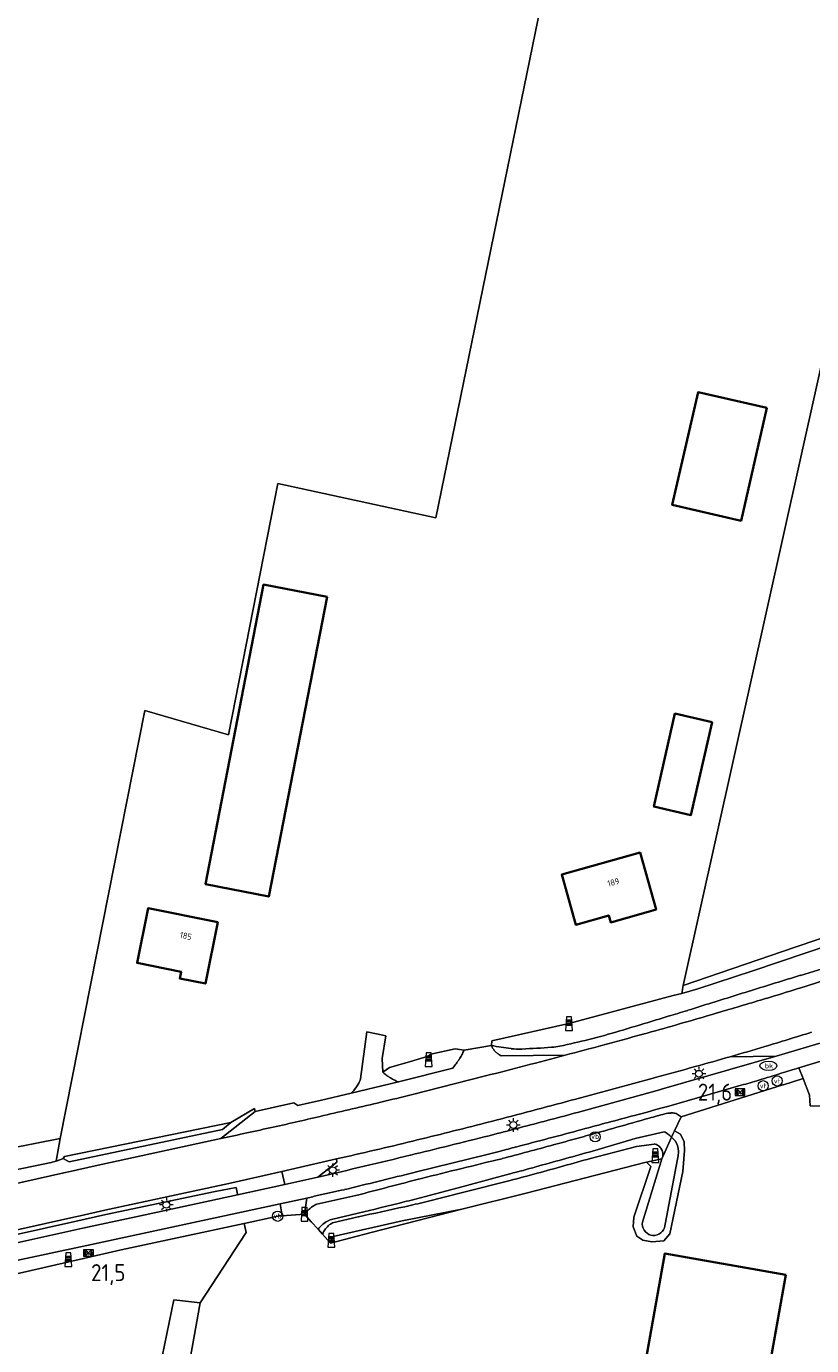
# Model space of a CAD drawing. Header units: metres. Extents: x 125158 to 132124, y 450612 to 454469.
# Tile 67 of 173: x 127236 to 127351, y 451629 to 451823. Entities that reach past the tile are written whole.
import ezdxf
from ezdxf.enums import TextEntityAlignment as Align

# ---------------------------------------------------------------- set-up
doc = ezdxf.new("R2010")
doc.units = ezdxf.units.M
doc.layers.get('0').update_dxf_attribs({"color": 8})
for name, color, linetype, lineweight in [('B-XX-IE-MEUBILAIR_WEGMEUBILAIR-S', 8, 'Continuous', 25), ('B-XX-KL-BRANDSTOF_LOCATIEPAAL-S', 8, 'Continuous', 25), ('B-XX-KL-ET_LS_OV_LICHTMAST-S', 8, 'Continuous', 25), ('B-XX-KL-WATER_BRANDLEIDING_PUT-S', 8, 'Continuous', 25), ('B-XX-OG-BEBOUWING-GV', 8, 'Continuous', 35), ('B-XX-OG-BEBOUWING-T18', 8, 'Continuous', 18), ('B-XX-OG-TERREIN_CULTUURSCHEIDING-GV', 8, 'Continuous', 18), ('B-XX-OG-WATER-GV', 8, 'Continuous', 18), ('B-XX-OG-WATER_SLOOT-GV', 8, 'Continuous', 18), ('B-XX-OG-WEG-GV', 8, 'Continuous', 18), ('B-XX-VH-VERHARDING_BEDRIJFSVLOERPLAAT-GV', 8, 'Continuous', 18), ('B-XX-VW-HECTOMETRERING-S', 8, 'Continuous', 25), ('B-XX-VW-VERKEERSTEKEN_DRAAGCONSTRUCTIE-S', 8, 'Continuous', 25)]:
    doc.layers.add(name, color=color, linetype=linetype, lineweight=lineweight)
doc.layers.add('TOPOT30', color=1, linetype='Continuous')
doc.styles.add('ISO', font='iso', dxfattribs={"height": 5})
doc.styles.add('NLCS-ISO', font='NLCS-ISO.ttf')
doc.styles.add('NLCS-ISO-M-T18', font='NLCS-ISO.ttf', dxfattribs={"height": 1.8})

# ---------------------------------------------------------------- blocks, each defined once
blk = doc.blocks.new('SKL-WATER_BRANDKRAAN_BRANDPUT-SO')
at = {"color": 0, "linetype": 'ByBlock', "lineweight": 18}
blk.add_ellipse((0, 0), major_axis=(2.5, 0), ratio=0.54, dxfattribs=at)
at = {"color": 0, "linetype": 'ByBlock', "lineweight": 18, "style": 'NLCS-ISO'}
blk.add_text('bk', height=1.5, dxfattribs=at).set_placement((0.16, 0), align=Align.MIDDLE_CENTER)
blk = doc.blocks.new('SIE-WATER_VERKLIKKER_TRANSPORTLEIDING-SO')
at = {"color": 0, "linetype": 'ByBlock', "lineweight": 18}
blk.add_circle((0, 0), 1.5, dxfattribs=at)
at = {"color": 0, "linetype": 'ByBlock', "lineweight": 18, "style": 'NLCS-ISO'}
blk.add_text('vt', height=1.5, dxfattribs=at).set_placement((0, 0), align=Align.MIDDLE_CENTER)
blk = doc.blocks.new('SIE-WEG_PAAL_GRENSPAAL-SO')
at = {"linetype": 'ByBlock', "lineweight": 18}
h = blk.add_hatch(color=0, dxfattribs=at)
h.dxf.hatch_style = 1
h.paths.add_polyline_path([(0.90625, -0.5), (0.875, 0), (-0.875, 0), (-0.90625, -0.5)])
h.paths.add_polyline_path([(-0.8125, 1), (-0.84375, 0.5), (0.84375, 0.5), (0.8125, 1)])
at = {"color": 0, "linetype": 'ByBlock', "lineweight": 18}
blk.add_lwpolyline([(-1, -2), (1, -2), (0.75, 2), (-0.75, 2)], close=True, dxfattribs=at)
for points in [[(0.875, 0), (-0.875, 0)], [(0.84375, 0.5), (-0.84375, 0.5)], [(0.8125, 1), (-0.8125, 1)], [(0.90625, -0.5), (-0.90625, -0.5)]]:
    blk.add_lwpolyline(points, dxfattribs=at)
blk = doc.blocks.new('SIE-WEG_PAAL_HECTOMETERPAAL-SO')
at = {"color": 0, "linetype": 'ByBlock', "lineweight": 18}
blk.add_lwpolyline([(-1.44375, -0.94375), (1.44375, -0.94375), (1.44375, 0.94375), (-1.44375, 0.94375)], close=True, dxfattribs=at)
at = {"color": 0, "linetype": 'ByBlock', "lineweight": 18, "style": 'NLCS-ISO'}
blk.add_text('hm', height=1.5, dxfattribs=at).set_placement((0, 0), align=Align.MIDDLE_CENTER)
blk = doc.blocks.new('SIE-WEG_PAAL_VERKEERSBORD-SO')
at = {"color": 0, "linetype": 'ByBlock', "lineweight": 18}
blk.add_circle((0, 0), 1.5, dxfattribs=at)
at = {"color": 0, "linetype": 'ByBlock', "lineweight": 18, "style": 'NLCS-ISO'}
blk.add_text('vb', height=1.5, dxfattribs=at).set_placement((0, 0.13), align=Align.MIDDLE_CENTER)
blk = doc.blocks.new('SKL-ET_OV_LICHTMAST-SO')
at = {"color": 0, "linetype": 'ByBlock', "lineweight": 18}
for points in [[(-1.25, 0), (-2, 0)], [(-1.41, 1.41), (-0.88, 0.88)], [(0, 2), (0, 1.25)], [(0.88, 0.88), (1.41, 1.41)], [(2, 0), (1.25, 0)], [(-1.41, -1.41), (-0.88, -0.88)], [(0, -1.25), (0, -2)], [(0.88, -0.88), (1.41, -1.41)]]:
    blk.add_lwpolyline(points, dxfattribs=at)
blk.add_circle((0, 0), 1, dxfattribs=at)
blk = doc.blocks.new('kilometerpaal')
at = {"color": 0}
for p, q in [((-0.44, 0.44), (0.44, -0.44)), ((-0.44, -0.44), (-0.44, 0.44)), ((0.44, 0.44), (-0.44, -0.44)), ((0.44, -0.44), (0.44, 0.44))]:
    blk.add_line(p, q, dxfattribs=at)
at = {"color": 0, "style": 'ISO'}
blk.add_attdef('KILOMETERPAAL', (0.59, 0.87), '', height=2.5, dxfattribs=at)

msp = doc.modelspace()

# ---------------------------------------------------------------- linework, layer by layer
at = {"layer": 'B-XX-OG-BEBOUWING-GV'}
for points in [[(127344.4, 451766.7), (127334.32, 451769.01), (127330.53, 451752.45), (127340.62, 451750.14)], [(127279.8, 451738.95), (127270.49, 451740.76), (127261.95, 451696.75), (127271.25, 451694.94)], [(127336.36, 451720.57), (127330.9, 451721.8), (127327.82, 451708.14), (127333.27, 451706.91)], [(127328.15, 451693.01), (127325.79, 451701.39), (127314.29, 451698.16), (127316.35, 451690.8), (127321.19, 451692.16), (127321.48, 451691.14)], [(127263.74, 451691.18), (127253.5, 451693.22), (127251.9, 451685.18), (127258.36, 451683.9), (127258.16, 451682.91), (127261.94, 451682.16)], [(127347.2, 451639.35), (127329.44, 451642.53), (127321.71, 451599.1), (127333.54, 451596.99), (127336.88, 451615.75), (127342.82, 451614.69)]]:
    msp.add_lwpolyline(points, close=True, dxfattribs=at)
at = {"layer": 'B-XX-OG-TERREIN_CULTUURSCHEIDING-GV'}
for points in [[(127284.71, 451668.1), (127284.73, 451668.15), (127285.65, 451675.07), (127287.05, 451674.78), (127288.44, 451674.5), (127287.89, 451671.13), (127287.98, 451669.15), (127288.96, 451669.84), (127291.92, 451670.68), (127294.68, 451671.47), (127295.05, 451671.78), (127298.64, 451672.55), (127299.93, 451672.38), (127303.94, 451673.07), (127304.03, 451673.75), (127315.34, 451676.27), (127330.65, 451680.38), (127331.92, 451680.72), (127332.14, 451681.88), (127386.18, 451924.63)], [(127386.18, 451924.63), (127332.14, 451681.88), (127348.6, 451687.49), (127371, 451695.11), (127396.49, 451705), (127417.59, 451711.9), (127429.68, 451716.39), (127444.74, 451721.99), (127467.38, 451733.76), (127470.87, 451735.33), (127473.2, 451749.33), (127477.17, 451752.9), (127480.74, 451753.09), (127484.31, 451748.93), (127482.94, 451740.75), (127506.79, 451751.45), (127523.78, 451760.92), (127538.6, 451770.82), (127538.61, 451770.83), (127556.01, 451782.88), (127562.29, 451787.23), (127579.07, 451799.71), (127582.69, 451807.65), (127593.89, 451847.72)], [(127195.63, 451650.56), (127240.59, 451659.42), (127253.02, 451722.26), (127265.33, 451718.68), (127272.59, 451755.62), (127295.77, 451750.54), (127324.6, 451891.06)], [(127324.6, 451891.06), (127295.77, 451750.54), (127272.59, 451755.62), (127265.33, 451718.68), (127253.02, 451722.26), (127240.59, 451659.42)], [(127371, 451695.11), (127348.6, 451687.49), (127332.14, 451681.88), (127331.92, 451680.72), (127334.28, 451681.36), (127342.34, 451684.01), (127354.11, 451687.98)], [(127355.47, 451664.03), (127350.8, 451664.19), (127350.7, 451665.74), (127349.74, 451668.21), (127349.61, 451668.16), (127346.86, 451667.3), (127346.75, 451667.27), (127331.83, 451662.59), (127330.86, 451660.54), (127331.71, 451660.04), (127332.27, 451658.93), (127332.33, 451657.62), (127332.08, 451654.53), (127330.16, 451645.41), (127329.29, 451644.36), (127327.5, 451644.23), (127326.19, 451644.48), (127325.33, 451645.04), (127324.77, 451646.4), (127324.89, 451647.83), (127327.37, 451655.27), (127326.74, 451655.94), (127326.49, 451655.89), (127309.05, 451651.39), (127299.6, 451649.01), (127286.27, 451645.61), (127280.31, 451644.02), (127279.13, 451645.37), (127278.85, 451645.68), (127278.49, 451646.08), (127277.49, 451647.18), (127276.84, 451647.89), (127276.49, 451648.28), (127273.2, 451648.03), (127272.55, 451647.98), (127267.62, 451646.92), (127267.93, 451645.58), (127261.14, 451635.27), (127259.38, 451625.41)], [(127283.84, 451666.58), (127284.05, 451666.85), (127284.25, 451667.14)], [(127240.59, 451659.42), (127239.99, 451656.09), (127240.68, 451656.33), (127241.06, 451656.46), (127241.22, 451656.75), (127265.66, 451661.77), (127269.14, 451663.82), (127269.22, 451663.36), (127274.93, 451664.62), (127275.49, 451664.24), (127277.23, 451664.64), (127278.78, 451664.99), (127283.35, 451666.08)], [(127226.4, 451484.26), (127236.92, 451537.85), (127246.67, 451584.09), (127257.3, 451635.71), (127261.14, 451635.27), (127267.93, 451645.58), (127267.62, 451646.92), (127249.57, 451643.06), (127244, 451641.78), (127221.54, 451636.64)]]:
    msp.add_lwpolyline(points, dxfattribs=at)
for points in [[(127330.53, 451752.45), (127334.32, 451769.01), (127344.4, 451766.7), (127340.62, 451750.14)], [(127261.95, 451696.75), (127270.49, 451740.76), (127279.8, 451738.95), (127271.25, 451694.94)], [(127327.82, 451708.14), (127330.9, 451721.8), (127336.36, 451720.57), (127333.27, 451706.91)], [(127316.35, 451690.8), (127314.29, 451698.16), (127325.79, 451701.39), (127328.15, 451693.01), (127321.48, 451691.14), (127321.19, 451692.16)], [(127251.9, 451685.18), (127253.5, 451693.22), (127263.74, 451691.18), (127261.94, 451682.16), (127258.16, 451682.91), (127258.36, 451683.9)], [(127239.99, 451656.09), (127240.59, 451659.42), (127195.63, 451650.56), (127195.51, 451649.83), (127195.33, 451648.99), (127194.95, 451648.14), (127194.4, 451647.4), (127194.01, 451647.05), (127194.65, 451647.2), (127195.41, 451647.17), (127196.23, 451647.09), (127200.93, 451647.68), (127205.88, 451648.85), (127214.63, 451650.77), (127239.29, 451655.85)], [(127286.27, 451645.61), (127299.6, 451649.01), (127290.82, 451647.32), (127280.72, 451645), (127280.43, 451644.45), (127280.31, 451644.02)], [(127329.44, 451642.53), (127347.2, 451639.35), (127342.82, 451614.69), (127336.88, 451615.75), (127333.54, 451596.99), (127321.71, 451599.1)]]:
    msp.add_lwpolyline(points, close=True, dxfattribs=at)
for centre, radius, start, end in [((127280.36, 451669.6), 4.6, 327.7504, 334.7178), ((127280.08, 451669.75), 4.92, 334.496, 340.3863), ((127280.05, 451669.77), 4.95, 311.818, 319.9199)]:
    msp.add_arc(centre, radius, start, end, dxfattribs=at)
at = {"layer": 'B-XX-OG-WATER-GV'}
msp.add_lwpolyline([(127326.14, 451647.11), (127326.12, 451646.81), (127326.15, 451646.5), (127326.24, 451646.21), (127326.38, 451645.93), (127326.58, 451645.69), (127326.81, 451645.48), (127327.07, 451645.32), (127327.37, 451645.21), (127327.67, 451645.16), (127327.98, 451645.17), (127328.29, 451645.23), (127328.57, 451645.35), (127328.83, 451645.52), (127329.06, 451645.73), (127329.24, 451645.99), (127329.37, 451646.27), (127329.45, 451646.57), (127329.46, 451646.8), (127331.28, 451656.36), (127331.41, 451656.85), (127331.46, 451657.42), (127331.4, 451657.99), (127331.23, 451658.54), (127330.97, 451659.05), (127330.41, 451659.61), (127330.41, 451659.59), (127329.04, 451656.53), (127329.01, 451656.46), (127328.98, 451656.39)], close=True, dxfattribs=at)
at = {"layer": 'B-XX-OG-WATER_SLOOT-GV'}
for points in [[(127330.41, 451659.59), (127330.41, 451659.61), (127330.7, 451660.21), (127330.86, 451660.54), (127331.83, 451662.59)], [(127318.3, 451657.4), (127325.08, 451659.38), (127329.33, 451660.4)], [(127329.33, 451660.4), (127325.08, 451659.38), (127318.3, 451657.4)], [(127329.04, 451656.53), (127330.41, 451659.59)], [(127327.86, 451658.59), (127325.25, 451658.24), (127318.5, 451656.46)], [(127318.5, 451656.46), (127325.25, 451658.24), (127327.86, 451658.59)], [(127279.15, 451645.41), (127279.13, 451645.37), (127280.31, 451644.02), (127280.43, 451644.45), (127280.72, 451645), (127290.82, 451647.32), (127299.6, 451649.01), (127309.05, 451651.39), (127326.49, 451655.89), (127326.74, 451655.94), (127328.98, 451656.39)], [(127328.98, 451656.39), (127329.01, 451656.46), (127329.04, 451656.53)], [(127294.08, 451650.84), (127299.78, 451652.36), (127306.68, 451654.2)], [(127306.68, 451654.2), (127299.78, 451652.36), (127294.08, 451650.84)], [(127306.69, 451653.24), (127299.9, 451651.52), (127294.3, 451650.11)], [(127294.3, 451650.11), (127299.9, 451651.52), (127306.69, 451653.24)], [(127284.05, 451651.03), (127278.29, 451649.76)], [(127276.49, 451648.28), (127276.84, 451647.89), (127277.49, 451647.18), (127278.49, 451646.08)], [(127280.45, 451647.5), (127284.36, 451648.41)], [(127284.36, 451648.41), (127280.45, 451647.5)], [(127284.4, 451647.9), (127280.62, 451647.03)], [(127280.62, 451647.03), (127284.4, 451647.9)], [(127278.49, 451646.08), (127278.85, 451645.68), (127279.13, 451645.37), (127279.15, 451645.41)]]:
    msp.add_lwpolyline(points, dxfattribs=at)
msp.add_lwpolyline([(127324.89, 451647.83), (127324.77, 451646.4), (127325.33, 451645.04), (127326.19, 451644.48), (127327.5, 451644.23), (127329.29, 451644.36), (127330.16, 451645.41), (127332.08, 451654.53), (127332.33, 451657.62), (127332.27, 451658.93), (127331.71, 451660.04), (127330.86, 451660.54), (127330.7, 451660.21), (127330.41, 451659.61), (127330.97, 451659.05), (127331.23, 451658.54), (127331.4, 451657.99), (127331.46, 451657.42), (127331.41, 451656.85), (127331.28, 451656.36), (127329.46, 451646.8), (127329.45, 451646.57), (127329.37, 451646.27), (127329.24, 451645.99), (127329.06, 451645.73), (127328.83, 451645.52), (127328.57, 451645.35), (127328.29, 451645.23), (127327.98, 451645.17), (127327.67, 451645.16), (127327.37, 451645.21), (127327.07, 451645.32), (127326.81, 451645.48), (127326.58, 451645.69), (127326.38, 451645.93), (127326.24, 451646.21), (127326.15, 451646.5), (127326.12, 451646.81), (127326.14, 451647.11), (127328.98, 451656.39), (127326.74, 451655.94), (127327.37, 451655.27)], close=True, dxfattribs=at)
for centre, radius, start, end in [((127330.56, 451658.6), 4.55, 93.4288, 104.3652), ((127330.44, 451660.78), 2.37, 78.4684, 93.6349), ((127352.09, 451574.44), 91.42, 104.3468, 105.8437), ((127330.66, 451661.89), 1.24, 61.2775, 78.4109), ((127329.17, 451659.2), 4.31, 51.8513, 61.0445), ((127327.77, 451657.19), 3.57, 53.1779, 64.0513), ((127327.75, 451657.19), 3.58, 42.1556, 53.0006), ((126744.87, 453706.4), 2127.72, 285.41657, 285.63468), ((127327.61, 451657.08), 1.54, 54.6459, 80.6749), ((127327.61, 451657.08), 1.53, 28.4378, 54.5265), ((127327.62, 451657.08), 1.52, 0.7335, 28.4818), ((127508.81, 450805.48), 874.9, 103.43583, 103.83584), ((127070.28, 452535.32), 913.23, 285.2608, 285.7716), ((127327.62, 451657.08), 1.53, 338.8115, 0.946), ((127501.5, 450833.08), 846.36, 104.21539, 104.55141), ((127508.4, 450806.28), 874.03, 103.82239, 104.22279), ((127180.6, 452126.95), 489.27, 284.9334, 285.3963), ((127249.16, 451880.06), 234, 284.2323, 285.2364), ((127501.13, 450832.84), 846.49, 104.52327, 104.85929), ((127280.48, 451645.24), 5.02, 115.8647, 122.5303), ((127032.89, 452681.32), 1063.08, 283.68296, 284.05819), ((127240.16, 451853.35), 209.56, 284.0728, 284.9087), ((127265.73, 451763.44), 116.88, 282.6021, 284.151), ((127280.35, 451645.37), 4.84, 135.9229, 142.9583), ((127280.45, 451645.3), 4.95, 129.3125, 136.1827), ((127280.49, 451645.24), 5.03, 122.6184, 129.2777), ((127167.21, 452205.68), 569.95, 281.8655, 282.5671), ((127281.66, 451643.75), 3.94, 132.0904, 143.6344), ((127281.65, 451643.75), 3.93, 119.9761, 132.1091), ((127282.33, 451644), 3.48, 145.1744, 156.0057), ((127282.37, 451643.97), 3.53, 132.4216, 145.1514), ((127281.66, 451643.75), 3.94, 107.9112, 120.0417), ((127282.36, 451643.96), 3.53, 119.5844, 132.3088)]:
    msp.add_arc(centre, radius, start, end, dxfattribs=at)
at = {"layer": 'B-XX-OG-WATER_SLOOT-GV', "extrusion": (0, 0, -1)}
for centre, radius, start, end in [((-126923.06, 453083.19), 1477.14, 254.12475, 254.50757), ((-127097.99, 452452.2), 822.36, 254.50969, 254.84027), ((-127327.77, 451657.19), 3.57, 115.9487, 126.8221), ((-127327.75, 451657.19), 3.58, 126.9994, 137.8444), ((-126726.9, 453826.2), 2245.59, 254.86924, 255.06806), ((-126744.87, 453706.4), 2127.72, 254.36532, 254.58343), ((-127327.61, 451657.08), 1.54, 99.3251, 125.3541), ((-127327.61, 451657.08), 1.53, 125.4735, 151.5622), ((-127327.62, 451657.08), 1.52, 151.5182, 179.2665), ((-127070.28, 452535.32), 913.23, 254.2284, 254.7392), ((-127327.62, 451657.08), 1.53, 179.054, 201.1885), ((-127180.6, 452126.95), 489.27, 254.6037, 255.0666), ((-127249.16, 451880.06), 234, 254.7636, 255.7677), ((-127032.89, 452681.32), 1063.08, 255.94181, 256.31704), ((-127240.16, 451853.35), 209.56, 255.0913, 255.9272), ((-127265.73, 451763.44), 116.88, 255.849, 257.3979), ((-127167.21, 452205.68), 569.95, 257.4329, 258.1345), ((-127281.66, 451643.75), 3.94, 36.3656, 47.9096), ((-127281.65, 451643.75), 3.93, 47.8909, 60.0239), ((-127282.33, 451644), 3.48, 23.9943, 34.8256), ((-127282.37, 451643.97), 3.53, 34.8486, 47.5784), ((-127281.66, 451643.75), 3.94, 59.9583, 72.0888), ((-127282.36, 451643.96), 3.53, 47.6912, 60.4156)]:
    msp.add_arc(centre, radius, start, end, dxfattribs=at)
at = {"layer": 'B-XX-OG-WEG-GV'}
for points in [[(127383.38, 451698.13), (127381.89, 451697.72), (127379.76, 451696.99), (127367.95, 451692.78), (127354.11, 451687.98), (127342.34, 451684.01), (127334.28, 451681.36), (127331.92, 451680.72), (127330.65, 451680.38), (127315.34, 451676.27), (127304.03, 451673.75), (127303.94, 451673.07)], [(127349.02, 451681.42), (127349.26, 451681.49), (127360.12, 451684.96)], [(127360.12, 451684.96), (127349.26, 451681.49), (127349.02, 451681.42)], [(127287.98, 451669.15), (127287.89, 451671.13), (127288.44, 451674.5), (127287.05, 451674.78), (127285.65, 451675.07), (127284.73, 451668.15), (127284.71, 451668.1)], [(127339.03, 451671.41), (127345.76, 451671.51), (127347.12, 451671.9), (127352.04, 451673.35), (127359.55, 451675.71)], [(127303.94, 451673.07), (127299.93, 451672.38)], [(127352.04, 451673.35), (127347.12, 451671.9), (127345.76, 451671.51)], [(127299.93, 451672.38), (127298.64, 451672.55), (127295.05, 451671.78), (127294.68, 451671.47), (127291.92, 451670.68), (127288.96, 451669.84), (127287.98, 451669.15)], [(127314.8, 451671.63), (127305.38, 451671.55)], [(127305.38, 451671.55), (127314.8, 451671.63)], [(127316.6, 451663.24), (127328.31, 451666.47), (127328.49, 451666.51), (127328.94, 451666.65), (127345.76, 451671.51)], [(127345.76, 451671.51), (127328.94, 451666.65), (127328.49, 451666.51), (127328.31, 451666.47), (127316.6, 451663.24)], [(127345.76, 451671.51), (127339.03, 451671.41)], [(127349.13, 451669.77), (127356.55, 451672.01)], [(127298.27, 451669.74), (127290.28, 451667.72), (127283.35, 451666.08), (127278.78, 451664.99), (127277.23, 451664.64), (127275.49, 451664.24), (127274.93, 451664.62), (127269.22, 451663.36), (127264.18, 451659.4)], [(127290.28, 451667.72), (127298.27, 451669.74)], [(127331.83, 451662.59), (127346.75, 451667.27), (127346.86, 451667.3), (127349.61, 451668.16), (127349.74, 451668.21), (127349.13, 451669.77)], [(127283.35, 451666.08), (127290.28, 451667.72)], [(127284.25, 451667.14), (127284.05, 451666.85), (127283.84, 451666.58)], [(127292.36, 451665.87), (127302.89, 451668.53), (127303.09, 451668.58)], [(127303.09, 451668.58), (127302.89, 451668.53), (127292.36, 451665.87)], [(127328.01, 451668.34), (127327.73, 451668.26), (127316.18, 451665.14)], [(127316.18, 451665.14), (127327.73, 451668.26), (127328.01, 451668.34)], [(127340.65, 451667.21), (127329.68, 451664.06), (127329.41, 451663.99)], [(127329.41, 451663.99), (127329.68, 451664.06), (127340.65, 451667.21)], [(127228.87, 451651.59), (127241.13, 451654.36), (127242.05, 451654.57), (127245.75, 451655.4), (127264.18, 451659.4), (127269.22, 451663.36), (127269.14, 451663.82), (127265.66, 451661.77), (127264.45, 451660.71), (127241.91, 451655.97), (127241.06, 451656.46), (127240.68, 451656.33), (127239.99, 451656.09), (127239.29, 451655.85), (127214.63, 451650.77), (127205.88, 451648.85), (127200.93, 451647.68), (127196.23, 451647.09), (127194.7, 451645.27), (127181.27, 451641.12)], [(127304.3, 451662), (127303.07, 451661.69)], [(127303.07, 451661.69), (127304.3, 451662)], [(127264.18, 451659.4), (127245.75, 451655.4), (127242.05, 451654.57)], [(127303.6, 451659.8), (127304.8, 451660.12)], [(127304.8, 451660.12), (127303.6, 451659.8)], [(127305.27, 451657.56), (127303.33, 451657.07), (127292.96, 451654.49)], [(127292.96, 451654.49), (127303.33, 451657.07), (127305.27, 451657.56)], [(127243.52, 451648.05), (127247.18, 451648.87), (127265.38, 451652.81), (127273.16, 451654.56), (127281.17, 451656.39)], [(127281.17, 451656.39), (127281.22, 451655.93), (127278.46, 451653.71)], [(127242.05, 451654.57), (127241.13, 451654.36), (127228.87, 451651.59)], [(127230.21, 451644.41), (127242.75, 451647.23), (127247.32, 451648.26), (127263.37, 451651.62), (127266.43, 451652.18), (127266.64, 451651.21), (127266.66, 451651.14), (127273.59, 451652.64), (127273.16, 451654.56), (127265.38, 451652.81), (127247.18, 451648.87), (127243.52, 451648.05), (127242.62, 451647.84), (127230.08, 451645.03)], [(127278.46, 451653.71), (127273.59, 451652.64), (127266.66, 451651.14), (127253.07, 451648.21), (127243.94, 451646.22)], [(127233.8, 451644), (127243.03, 451646.02), (127243.94, 451646.22), (127253.07, 451648.21), (127266.66, 451651.14), (127266.64, 451651.21), (127266.43, 451652.18), (127263.37, 451651.62), (127247.32, 451648.26), (127242.75, 451647.23), (127230.21, 451644.41)], [(127282.35, 451651.88), (127281.93, 451651.79), (127279.46, 451651.26)], [(127279.46, 451651.26), (127281.93, 451651.79), (127282.35, 451651.88)], [(127212.33, 451634.41), (127221.54, 451636.64), (127244, 451641.78), (127249.57, 451643.06), (127267.62, 451646.92), (127272.55, 451647.98), (127273.2, 451648.03), (127272.9, 451649.79), (127257.68, 451646.51), (127244.51, 451643.7), (127243.6, 451643.51), (127234.16, 451641.5)], [(127244.51, 451643.7), (127257.68, 451646.51), (127272.9, 451649.79), (127276.83, 451650.64)], [(127276.83, 451650.64), (127276.49, 451648.28)], [(127278.29, 451649.76), (127284.05, 451651.03)], [(127230.08, 451645.03), (127242.62, 451647.84), (127243.52, 451648.05)], [(127243.94, 451646.22), (127243.03, 451646.02), (127233.8, 451644)], [(127234.16, 451641.5), (127243.6, 451643.51), (127244.51, 451643.7)]]:
    msp.add_lwpolyline(points, dxfattribs=at)
for points in [[(127356.55, 451672.01), (127349.13, 451669.77), (127349.74, 451668.21), (127350.7, 451665.74), (127350.8, 451664.19), (127355.47, 451664.03), (127355.41, 451665.71), (127356.23, 451670.25)], [(127241.06, 451656.46), (127241.91, 451655.97), (127264.45, 451660.71), (127265.66, 451661.77), (127241.22, 451656.75)], [(127278.46, 451653.71), (127281.22, 451655.93), (127281.17, 451656.39), (127273.16, 451654.56), (127273.59, 451652.64)], [(127276.49, 451648.28), (127276.83, 451650.64), (127272.9, 451649.79), (127273.2, 451648.03)]]:
    msp.add_lwpolyline(points, close=True, dxfattribs=at)
for centre, radius, start, end in [((126181.15, 455611.7), 4098.36, 286.5615, 286.70918), ((127960.68, 449698.57), 2076.82, 107.18674, 107.39134), ((127412.14, 451472.22), 220.28, 106.5565, 107.198), ((127220.63, 452090.68), 428.93, 286.7654, 287.4176), ((126678.29, 453793.79), 2214.49, 287.19053, 287.38416), ((127078.8, 452560.56), 919.74, 286.33611, 286.78136), ((126353.81, 454890.62), 3358.26, 286.77082, 286.89772), ((127181.28, 452167.56), 512.26, 286.8696, 287.2029), ((127041.62, 452687.49), 1052.01, 285.97413, 286.31455), ((127371.53, 451561.12), 121.68, 106.2413, 106.4154), ((127292.65, 451775.28), 104.53, 284.1846, 286.7727), ((127163.11, 452263.84), 611.29, 285.47488, 285.95452), ((127140.77, 452347.22), 704.31, 286.77963, 287.36624), ((127310.76, 451705.74), 33.37, 258.2052, 263.2605), ((127306.66, 451674.23), 2.96, 203.1685, 214.1334), ((127312.06, 451682.5), 9.73, 274.3638, 281.4374), ((127296.16, 451761.28), 90.09, 281.4121, 284.2011), ((127074.64, 452581.2), 940.74, 284.79014, 285.13851), ((127047.83, 452680.23), 1043.34, 285.14, 285.47552), ((127235.43, 452033.21), 376.34, 285.9792, 286.784), ((127290.23, 451676.66), 10.6, 323.5992, 327.9027), ((127290.18, 451676.68), 10.66, 327.9272, 332.0448), ((127289.94, 451676.77), 10.92, 332.2267, 336.2486), ((127306.65, 451674.21), 2.94, 213.805, 224.8452), ((127306.64, 451674.19), 2.92, 224.6847, 234.534), ((127306.66, 451674.17), 2.91, 234.1013, 243.9712), ((127308.01, 451682.44), 9.92, 263.2308, 272.4579), ((127302.84, 451801.69), 129.27, 272.4819, 274.4188), ((126885.09, 453298.97), 1683.12, 284.5875, 284.79169), ((127138.37, 452371.99), 728.75, 285.5631, 285.98222), ((127293.14, 451674.79), 7.64, 227.5383, 232.1318), ((127290.2, 451676.71), 10.66, 319.1918, 323.4661), ((126868.05, 453362.79), 1749.17, 284.40161, 284.60123), ((127070.26, 452616.44), 982.51, 285.20898, 285.5648), ((127164.2, 452263.15), 621.52, 286.74316, 287.05899), ((127100.71, 452474.07), 841.78, 286.97907, 287.16455), ((127293.02, 451674.66), 7.47, 232.2229, 236.9193), ((127292.95, 451674.55), 7.33, 236.9141, 242.7818), ((127292.91, 451674.44), 7.22, 242.6401, 248.5982), ((127289.41, 451845.88), 185.87, 286.0041, 286.8394), ((127205.1, 452011.9), 356.86, 283.385, 284.1527), ((127118.35, 452397.03), 758.15, 284.81412, 285.1257), ((127020.56, 452787.56), 1154.17, 282.95351, 283.38365), ((126541.74, 454571.16), 3007.45, 284.68824, 284.84387), ((127202.85, 452076.62), 428.75, 284.8382, 285.3842), ((127024.26, 452780.68), 1157.63, 285.05609, 285.28362), ((127152.12, 452199.29), 551.39, 282.545, 282.9389), ((127149.53, 452212.04), 564.4, 282.9053, 283.2901), ((127108.47, 452418.53), 781.46, 284.01621, 284.4198), ((126885.99, 453272.23), 1665.63, 284.56305, 284.84212), ((126418.43, 455037.74), 3494.58, 284.9042, 285.03527), ((126923.06, 453083.19), 1477.14, 285.49243, 285.87525), ((127137.91, 452263.84), 617.49, 281.80024, 282.16582), ((127142.11, 452243.68), 596.89, 282.17882, 282.55706), ((127108.38, 452418.62), 781.57, 283.61737, 284.02096), ((126838.52, 453521.73), 1919.13, 283.847, 284.02464), ((125905.53, 456966.57), 5490.45, 284.7948, 284.89943), ((127097.99, 452452.2), 822.36, 285.15973, 285.49031), ((127109.55, 452412.58), 775.42, 282.78681, 283.21285), ((127109.5, 452413.74), 776.57, 283.19685, 283.62221), ((126812.56, 453629.46), 2029.95, 283.66268, 283.83064), ((127230.09, 451952.22), 304.1, 284.3136, 284.7588), ((126726.9, 453826.2), 2245.59, 284.93194, 285.13076), ((126835.46, 453536.46), 1934.17, 283.44721, 283.65405), ((126835.74, 453537.08), 1934.7, 283.22829, 283.43506), ((125926.76, 457166.46), 5678.75, 283.82611, 283.92087), ((127244.95, 451810.91), 163.36, 283.2334, 283.7726), ((127330.19, 451430.28), 226.73, 103.155, 103.6124), ((127290.2, 451601.67), 50.74, 102.2219, 103.2268)]:
    msp.add_arc(centre, radius, start, end, dxfattribs=at)
at = {"layer": 'B-XX-OG-WEG-GV', "extrusion": (0, 0, -1)}
for centre, radius, start, end in [((-126181.15, 455611.7), 4098.36, 253.29082, 253.4385), ((-127960.68, 449698.57), 2076.82, 72.60866, 72.81326), ((-127412.14, 451472.22), 220.28, 72.802, 73.4435), ((-127220.63, 452090.68), 428.93, 252.5824, 253.2346), ((-126678.29, 453793.79), 2214.49, 252.61584, 252.80947), ((-127078.8, 452560.56), 919.74, 253.21864, 253.66389), ((-126353.81, 454890.62), 3358.26, 253.10228, 253.22918), ((-127181.28, 452167.56), 512.26, 252.7971, 253.1304), ((-127041.62, 452687.49), 1052.01, 253.68545, 254.02587), ((-127371.53, 451561.12), 121.68, 73.5846, 73.7587), ((-127292.65, 451775.28), 104.53, 253.2273, 255.8154), ((-127163.11, 452263.84), 611.29, 254.04548, 254.52512), ((-127140.77, 452347.22), 704.31, 252.63376, 253.22037), ((-127306.66, 451674.23), 2.96, 325.8666, 336.8315), ((-127310.76, 451705.74), 33.37, 276.7395, 281.7948), ((-127312.06, 451682.5), 9.73, 258.5626, 265.6362), ((-127296.16, 451761.28), 90.09, 255.7989, 258.5879), ((-127074.64, 452581.2), 940.74, 254.86149, 255.20986), ((-127047.83, 452680.23), 1043.34, 254.52448, 254.86), ((-127235.43, 452033.21), 376.34, 253.216, 254.0208), ((-127290.23, 451676.66), 10.6, 212.0973, 216.4008), ((-127290.18, 451676.68), 10.66, 207.9552, 212.0728), ((-127289.94, 451676.77), 10.92, 203.7514, 207.7733), ((-127306.65, 451674.21), 2.94, 315.1548, 326.195), ((-127306.64, 451674.19), 2.92, 305.466, 315.3153), ((-127306.66, 451674.17), 2.91, 296.0288, 305.8987), ((-127308.01, 451682.44), 9.92, 267.5421, 276.7692), ((-127302.84, 451801.69), 129.27, 265.5812, 267.5181), ((-126885.09, 453298.97), 1683.12, 255.20831, 255.4125), ((-127138.37, 452371.99), 728.75, 254.01778, 254.4369), ((-127293.14, 451674.79), 7.64, 307.8682, 312.4617), ((-127290.2, 451676.71), 10.66, 216.5339, 220.8082), ((-126868.05, 453362.79), 1749.17, 255.39877, 255.59839), ((-127070.26, 452616.44), 982.51, 254.4352, 254.79102), ((-127164.2, 452263.15), 621.52, 252.94101, 253.25684), ((-127100.71, 452474.07), 841.78, 252.83545, 253.02093), ((-127280.36, 451669.6), 4.6, 205.2822, 212.2496), ((-127280.08, 451669.75), 4.92, 199.6137, 205.504), ((-127293.02, 451674.66), 7.47, 303.0807, 307.7771), ((-127292.95, 451674.55), 7.33, 297.2182, 303.0859), ((-127292.91, 451674.44), 7.22, 291.4018, 297.3599), ((-127289.41, 451845.88), 185.87, 253.1606, 253.9959), ((-127280.05, 451669.77), 4.95, 220.0801, 228.182), ((-127205.1, 452011.9), 356.86, 255.8473, 256.615), ((-127118.35, 452397.03), 758.15, 254.8743, 255.18588), ((-127020.56, 452787.56), 1154.17, 256.61635, 257.04649), ((-126541.74, 454571.16), 3007.45, 255.15613, 255.31176), ((-127202.85, 452076.62), 428.75, 254.6158, 255.1618), ((-127024.26, 452780.68), 1157.63, 254.71638, 254.94391), ((-127330.56, 451658.6), 4.55, 75.6348, 86.5712), ((-127330.44, 451660.78), 2.37, 86.3651, 101.5316), ((-127152.12, 452199.29), 551.39, 257.0611, 257.455), ((-127149.53, 452212.04), 564.4, 256.7099, 257.0947), ((-127108.47, 452418.53), 781.46, 255.5802, 255.98379), ((-126885.99, 453272.23), 1665.63, 255.15788, 255.43695), ((-126418.43, 455037.74), 3494.58, 254.96473, 255.0958), ((-127352.09, 451574.44), 91.42, 74.1563, 75.6532), ((-127330.66, 451661.89), 1.24, 101.5891, 118.7225), ((-127329.17, 451659.2), 4.31, 118.9555, 128.1487), ((-127137.91, 452263.84), 617.49, 257.83418, 258.19976), ((-127142.11, 452243.68), 596.89, 257.44294, 257.82118), ((-127108.38, 452418.62), 781.57, 255.97904, 256.38263), ((-126838.52, 453521.73), 1919.13, 255.97536, 256.153), ((-125905.53, 456966.57), 5490.45, 255.10057, 255.2052), ((-127109.55, 452412.58), 775.42, 256.78715, 257.21319), ((-127109.5, 452413.74), 776.57, 256.37779, 256.80315), ((-126812.56, 453629.46), 2029.95, 256.16936, 256.33732), ((-127230.09, 451952.22), 304.1, 255.2412, 255.6864), ((-126835.46, 453536.46), 1934.17, 256.34595, 256.55279), ((-127508.81, 450805.48), 874.9, 76.16416, 76.56417), ((-126835.74, 453537.08), 1934.7, 256.56494, 256.77171), ((-125926.76, 457166.46), 5678.75, 256.07913, 256.17389), ((-127501.5, 450833.08), 846.36, 75.44859, 75.78461), ((-127508.4, 450806.28), 874.03, 75.77721, 76.17761), ((-127244.95, 451810.91), 163.36, 256.2274, 256.7666), ((-127501.13, 450832.84), 846.49, 75.14071, 75.47673), ((-127330.19, 451430.28), 226.73, 76.3876, 76.845), ((-127280.48, 451645.24), 5.02, 57.4697, 64.1353), ((-127290.2, 451601.67), 50.74, 76.7732, 77.7781), ((-127280.35, 451645.37), 4.84, 37.0417, 44.0771), ((-127280.45, 451645.3), 4.95, 43.8173, 50.6875), ((-127280.49, 451645.24), 5.03, 50.7223, 57.3816)]:
    msp.add_arc(centre, radius, start, end, dxfattribs=at)
at = {"layer": 'B-XX-VH-VERHARDING_BEDRIJFSVLOERPLAAT-GV'}
msp.add_lwpolyline([(127219.63, 451430.75), (127236.28, 451512.1), (127237.11, 451516.22), (127247.72, 451570.75), (127256.43, 451610.41), (127259.38, 451625.41), (127261.14, 451635.27), (127257.3, 451635.71), (127246.67, 451584.09), (127236.92, 451537.85), (127226.4, 451484.26), (127212.7, 451417.19)], dxfattribs=at)

# ---------------------------------------------------------------- block references
at = {"layer": 'B-XX-IE-MEUBILAIR_WEGMEUBILAIR-S', "xscale": 0.5, "yscale": 0.5, "zscale": 0.5}
for p in [(127315.34, 451676.27), (127294.73, 451670.99), (127328.04, 451656.89), (127276.49, 451648.28), (127280.43, 451644.45), (127241.79, 451641.59)]:
    msp.add_blockref('SIE-WEG_PAAL_GRENSPAAL-SO', p, dxfattribs=at)
at = {"layer": 'B-XX-KL-BRANDSTOF_LOCATIEPAAL-S', "xscale": 0.5, "yscale": 0.5, "zscale": 0.5}
for p in [(127343.87, 451667.15), (127345.93, 451667.85)]:
    msp.add_blockref('SIE-WATER_VERKLIKKER_TRANSPORTLEIDING-SO', p, dxfattribs=at)
at = {"layer": 'B-XX-KL-ET_LS_OV_LICHTMAST-S', "xscale": 0.5, "yscale": 0.5, "zscale": 0.5}
for p in [(127334.43, 451668.91), (127307.17, 451661.38), (127280.62, 451654.75), (127256.2, 451649.66)]:
    msp.add_blockref('SKL-ET_OV_LICHTMAST-SO', p, dxfattribs=at)
at = {"layer": 'B-XX-KL-WATER_BRANDLEIDING_PUT-S', "xscale": 0.5, "yscale": 0.5, "zscale": 0.5}
msp.add_blockref('SKL-WATER_BRANDKRAAN_BRANDPUT-SO', (127344.65, 451670.08), dxfattribs=at)
at = {"layer": 'B-XX-VW-HECTOMETRERING-S', "xscale": 0.5, "yscale": 0.5, "zscale": 0.5}
for p in [(127340.48, 451666.2), (127244.76, 451642.59)]:
    msp.add_blockref('SIE-WEG_PAAL_HECTOMETERPAAL-SO', p, dxfattribs=at)
at = {"layer": 'B-XX-VW-VERKEERSTEKEN_DRAAGCONSTRUCTIE-S', "xscale": 0.5, "yscale": 0.5, "zscale": 0.5}
for p in [(127319.19, 451659.64), (127272.55, 451647.98)]:
    msp.add_blockref('SIE-WEG_PAAL_VERKEERSBORD-SO', p, dxfattribs=at)
at = {"layer": 'TOPOT30'}
ref = msp.add_blockref('kilometerpaal', (127340.48, 451666.2), dxfattribs=at)
ref.add_attrib('KILOMETERPAAL', '21,6', (127334.28, 451664.96), dxfattribs={"color": 0, "height": 2.5, "style": 'ISO'})
ref = msp.add_blockref('kilometerpaal', (127244.76, 451642.59), dxfattribs=at)
ref.add_attrib('KILOMETERPAAL', '21,5', (127245.13, 451638.45), dxfattribs={"color": 0, "height": 2.5, "style": 'ISO'})

# ---------------------------------------------------------------- texts
at = {"layer": 'B-XX-OG-BEBOUWING-T18', "style": 'NLCS-ISO-M-T18'}
for s, rotation, p in [('189', 15.3, (127321.86, 451697.03)), ('185', 348, (127259.05, 451689.15))]:
    msp.add_text(s, height=0.9, rotation=rotation, dxfattribs=at).set_placement(p, align=Align.MIDDLE_CENTER)

doc.saveas('drawing.dxf')
